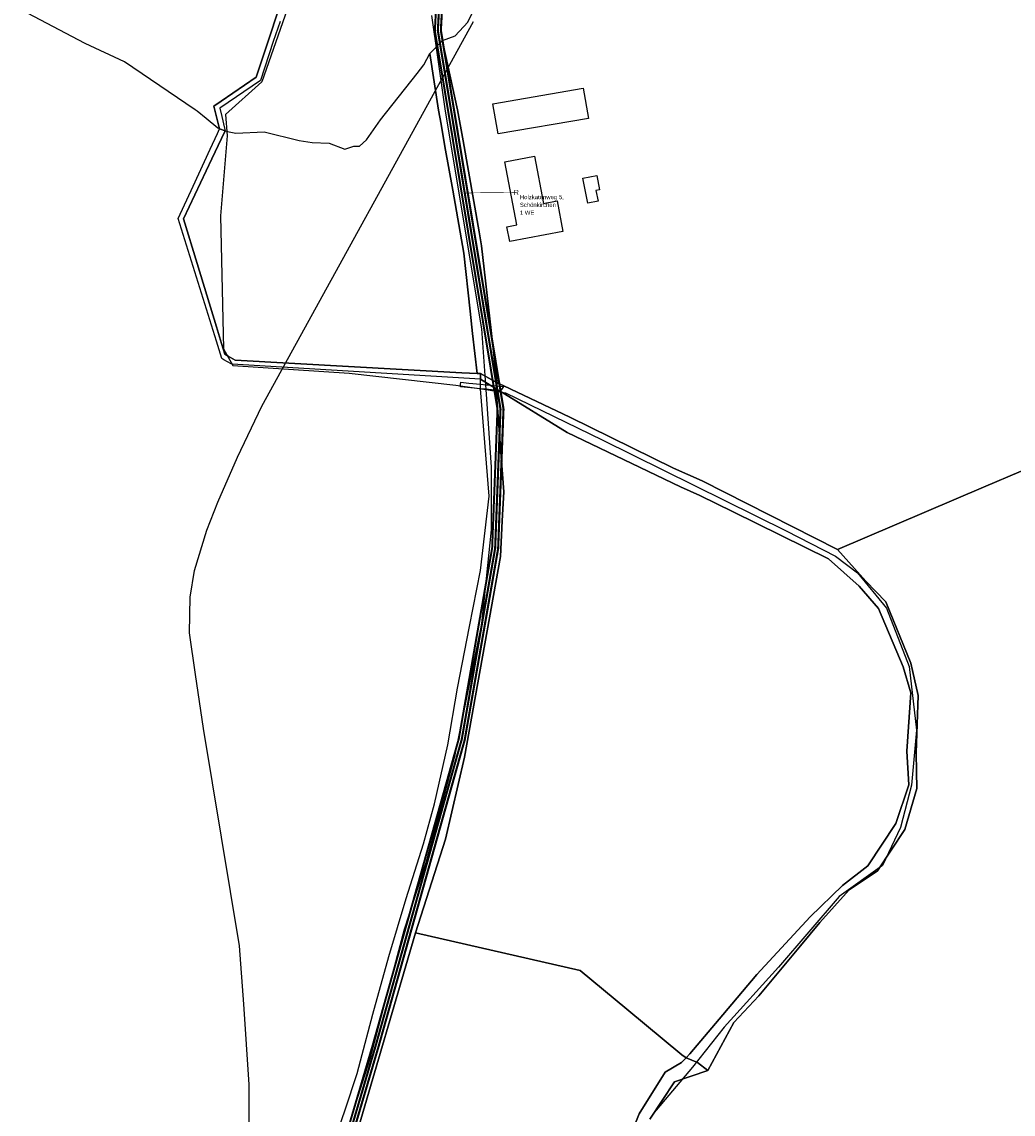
# Model space of a CAD drawing. Extents: x 577960 to 582939, y 6017202 to 6023066.
# Tile 64 of 217: x 579257 to 579587, y 6019948 to 6020311. Entities that reach past the tile are written whole.
import ezdxf
from ezdxf.enums import TextEntityAlignment as Align

# ---------------------------------------------------------------- set-up
doc = ezdxf.new("R2010")
doc.units = 0
doc.header["$MEASUREMENT"] = 0
doc.linetypes.add('D', pattern=[0])
for name, color, linetype in [('BER_Symbol', 7, 'D'), ('BER_Text', 7, 'D'), ('BF__ACCESS', 7, 'D'), ('EF', 7, 'D'), ('LI__FLUR', 7, 'D'), ('LI__GEB', 7, 'Continuous'), ('LI__GEWAESSE', 7, 'D'), ('LI__STRASSE', 7, 'Continuous')]:
    doc.layers.add(name, color=color, linetype=linetype)
doc.styles.add('BER_Symbol', font='TGR01___.TTF')
doc.styles.add('BER_Text', font='arial.ttf')

msp = doc.modelspace()

# ---------------------------------------------------------------- linework, layer by layer
at = {"layer": 'BF__ACCESS', "color": 4, "linetype": 'D', "true_color": 0x00ffff, "const_width": 0.657}
msp.add_lwpolyline([(579331.467, 6019827.411), (579330.375, 6019827.394), (579324.522, 6019833.539), (579325.836, 6019849.306), (579329.252, 6019864.022), (579333.719, 6019877.03), (579356.451, 6019918.025), (579365.517, 6019941.151), (579374.189, 6019970.583), (579402.866, 6020072.611), (579413.952, 6020136.025), (579415.726, 6020182.145), (579394.883, 6020308.086), (579396.214, 6020332.476), (579453.863, 6020455.314), (579503.974, 6020544.005), (579567.388, 6020658.86), (579572.709, 6020698.328), (579580.692, 6020739.126), (579582.304, 6020748.473), (579583.298, 6020750.73)], dxfattribs=at)
at = {"layer": 'BF__ACCESS', "color": 1, "linetype": 'D', "true_color": 0xff0000, "const_width": 0.7}
for points in [[(579331.467, 6019827.411), (579331.099, 6019828.084), (579325.556, 6019833.903), (579326.827, 6019849.151), (579330.214, 6019863.746), (579334.636, 6019876.622), (579357.358, 6019917.598), (579366.464, 6019940.827), (579375.15, 6019970.306), (579403.842, 6020072.389), (579414.949, 6020135.919), (579416.729, 6020182.208), (579395.887, 6020308.141), (579397.202, 6020332.227), (579454.752, 6020454.855), (579504.847, 6020543.517), (579568.354, 6020658.541), (579573.696, 6020698.165), (579581.676, 6020738.945), (579583.29, 6020748.305), (579583.298, 6020750.73)], [(579331.467, 6019827.411), (579331.823, 6019828.773), (579326.59, 6019834.268), (579327.817, 6019848.995), (579331.177, 6019863.47), (579335.553, 6019876.214), (579358.265, 6019917.171), (579367.411, 6019940.502), (579376.111, 6019970.03), (579404.819, 6020072.167), (579415.945, 6020135.813), (579417.732, 6020182.271), (579396.892, 6020308.196), (579398.19, 6020331.979), (579455.641, 6020454.396), (579505.72, 6020543.03), (579569.32, 6020658.221), (579574.683, 6020698.002), (579582.659, 6020738.764), (579584.275, 6020748.136), (579583.298, 6020750.73)]]:
    msp.add_lwpolyline(points, dxfattribs=at)
at = {"layer": 'EF', "color": 1, "linetype": 'D', "true_color": 0xff0000, "const_width": 0.194}
msp.add_lwpolyline([(579422, 6020254.31), (579404.84, 6020254.127)], dxfattribs=at)
at = {"layer": 'LI__FLUR', "color": 8, "linetype": 'D', "true_color": 0x808080}
for p, q in [((579269.906, 6020308.395), (579257.461, 6020314.922)), ((579339.269, 6020304.254), (579343.097, 6020315.71)), ((579343.097, 6020315.71), (579339.269, 6020304.254)), ((579405.903, 6020310.97), (579407.782, 6020314.788)), ((579343.407, 6020311.202), (579341.138, 6020304.464)), ((579401.615, 6020306.442), (579405.903, 6020310.97)), ((579278.523, 6020303.886), (579269.906, 6020308.395)), ((579397.266, 6020304.743), (579397.456, 6020304.863)), ((579397.456, 6020304.863), (579401.615, 6020306.442)), ((579397.456, 6020304.863), (579397.536, 6020304.093)), ((579397.536, 6020304.093), (579397.456, 6020304.863)), ((579291.588, 6020297.719), (579278.523, 6020303.886)), ((579335.391, 6020292.659), (579339.269, 6020304.254)), ((579339.269, 6020304.254), (579335.391, 6020292.659)), ((579341.138, 6020304.464), (579336.83, 6020291.59)), ((579393.218, 6020300.524), (579397.266, 6020304.743)), ((579397.536, 6020304.093), (579402.395, 6020281.732)), ((579402.395, 6020281.732), (579397.536, 6020304.093)), ((579300.284, 6020291.821), (579291.588, 6020297.719)), ((579391.209, 6020296.696), (579393.218, 6020300.524)), ((579396.097, 6020281.712), (579393.218, 6020300.524)), ((579393.218, 6020300.524), (579396.097, 6020281.712)), ((579388.95, 6020293.827), (579391.209, 6020296.696)), ((579315.109, 6020281.784), (579300.284, 6020291.821)), ((579336.83, 6020291.59), (579323.376, 6020282.334)), ((579323.755, 6020284.663), (579335.391, 6020292.659)), ((579335.391, 6020292.659), (579323.755, 6020284.663)), ((579376.815, 6020278.484), (579388.95, 6020293.827)), ((579321.396, 6020283.034), (579323.755, 6020284.663)), ((579323.755, 6020284.663), (579321.396, 6020283.034)), ((579315.749, 6020281.355), (579315.109, 6020281.784)), ((579318.757, 6020278.875), (579315.749, 6020281.355)), ((579323.276, 6020275.477), (579321.396, 6020283.034)), ((579321.396, 6020283.034), (579323.276, 6020275.477)), ((579323.376, 6020282.334), (579324.025, 6020279.575)), ((579324.025, 6020279.575), (579324.935, 6020275.667)), ((579396.937, 6020276.974), (579396.097, 6020281.712)), ((579396.097, 6020281.712), (579396.937, 6020276.974)), ((579402.395, 6020281.732), (579404.344, 6020271.456)), ((579404.344, 6020271.456), (579402.395, 6020281.732)), ((579322.626, 6020275.707), (579318.757, 6020278.875)), ((579372.107, 6020271.767), (579376.815, 6020278.484)), ((579398.246, 6020269.547), (579396.937, 6020276.974)), ((579396.937, 6020276.974), (579398.246, 6020269.547)), ((579320.147, 6020268.71), (579322.556, 6020273.917)), ((579323.925, 6020272.228), (579320.717, 6020265.451)), ((579320.717, 6020265.451), (579323.925, 6020272.228)), ((579322.556, 6020273.917), (579323.276, 6020275.477)), ((579323.276, 6020275.477), (579322.626, 6020275.707)), ((579323.276, 6020275.477), (579325.135, 6020274.797)), ((579325.135, 6020274.797), (579323.276, 6020275.477)), ((579325.135, 6020274.797), (579323.925, 6020272.228)), ((579323.925, 6020272.228), (579325.135, 6020274.797)), ((579324.935, 6020275.667), (579325.135, 6020274.797)), ((579325.135, 6020274.797), (579325.855, 6020274.537)), ((579325.855, 6020274.537), (579328.704, 6020274.047)), ((579328.704, 6020274.047), (579338.14, 6020274.457)), ((579338.14, 6020274.457), (579349.725, 6020271.548)), ((579314.449, 6020256.395), (579320.147, 6020268.71)), ((579349.725, 6020271.548), (579354.104, 6020270.878)), ((579354.104, 6020270.878), (579359.691, 6020270.638)), ((579359.691, 6020270.638), (579364.959, 6020268.748)), ((579364.959, 6020268.748), (579367.968, 6020269.738)), ((579367.968, 6020269.738), (579369.798, 6020269.658)), ((579369.798, 6020269.658), (579372.107, 6020271.767)), ((579400.816, 6020255.003), (579398.246, 6020269.547)), ((579398.246, 6020269.547), (579400.816, 6020255.003)), ((579404.344, 6020271.456), (579409.602, 6020241.218)), ((579409.602, 6020241.218), (579404.344, 6020271.456)), ((579320.717, 6020265.451), (579311.291, 6020245.499)), ((579311.291, 6020245.499), (579320.717, 6020265.451)), ((579309.472, 6020245.619), (579314.449, 6020256.395)), ((579404.504, 6020234.091), (579400.816, 6020255.003)), ((579400.816, 6020255.003), (579404.504, 6020234.091)), ((579322.227, 6020204.846), (579309.472, 6020245.619)), ((579311.291, 6020245.499), (579315.789, 6020230.685)), ((579315.789, 6020230.685), (579311.291, 6020245.499)), ((579409.602, 6020241.218), (579410.432, 6020236.51)), ((579410.432, 6020236.51), (579409.602, 6020241.218)), ((579410.432, 6020236.51), (579413.621, 6020208.361)), ((579413.621, 6020208.361), (579410.432, 6020236.51)), ((579406.634, 6020214.849), (579404.504, 6020234.091)), ((579404.504, 6020234.091), (579406.634, 6020214.849)), ((579315.789, 6020230.685), (579322.217, 6020209.544)), ((579322.217, 6020209.544), (579315.789, 6020230.685)), ((579407.454, 6020207.422), (579406.634, 6020214.849)), ((579406.634, 6020214.849), (579407.454, 6020207.422)), ((579322.217, 6020209.544), (579323.896, 6020204.036)), ((579323.896, 6020204.036), (579322.217, 6020209.544)), ((579408.923, 6020194.057), (579407.454, 6020207.422)), ((579407.454, 6020207.422), (579408.923, 6020194.057)), ((579413.621, 6020208.361), (579415.441, 6020192.378)), ((579415.441, 6020192.378), (579413.621, 6020208.361)), ((579324.047, 6020199.008), (579322.227, 6020204.846)), ((579323.896, 6020204.036), (579324.966, 6020200.527)), ((579324.966, 6020200.527), (579323.896, 6020204.036)), ((579324.966, 6020200.527), (579326.136, 6020199.857)), ((579326.136, 6020199.857), (579324.966, 6020200.527)), ((579326.136, 6020199.857), (579328.445, 6020198.528)), ((579328.445, 6020198.528), (579326.136, 6020199.857)), ((579324.666, 6020198.668), (579324.047, 6020199.008)), ((579327.099, 6020197.328), (579324.666, 6020198.668)), ((579327.405, 6020197.159), (579327.099, 6020197.328)), ((579410.043, 6020192.158), (579327.405, 6020197.159)), ((579328.445, 6020198.528), (579403.905, 6020194.337)), ((579403.905, 6020194.337), (579328.445, 6020198.528)), ((579403.905, 6020194.337), (579408.923, 6020194.057)), ((579408.923, 6020194.057), (579403.905, 6020194.337)), ((579410.083, 6020194.067), (579408.923, 6020194.057)), ((579408.923, 6020194.057), (579410.083, 6020194.067)), ((579410.083, 6020194.067), (579410.043, 6020192.158)), ((579410.043, 6020192.158), (579410.083, 6020194.067)), ((579415.601, 6020190.999), (579410.083, 6020194.067)), ((579410.083, 6020194.067), (579415.601, 6020190.999)), ((579415.441, 6020192.378), (579415.601, 6020190.999)), ((579415.601, 6020190.999), (579415.441, 6020192.378)), ((579413.24, 6020190.213), (579410.043, 6020192.158)), ((579410.069, 6020190.517), (579410.043, 6020192.158)), ((579410.043, 6020192.158), (579413.24, 6020190.213)), ((579410.092, 6020189.008), (579410.069, 6020190.517)), ((579410.093, 6020188.97), (579410.092, 6020189.008)), ((579413.002, 6020153.274), (579410.093, 6020188.97)), ((579415.301, 6020188.959), (579413.24, 6020190.213)), ((579413.24, 6020190.213), (579415.301, 6020188.959)), ((579415.301, 6020188.959), (579415.453, 6020189.992)), ((579415.453, 6020189.992), (579415.301, 6020188.959)), ((579416.192, 6020188.411), (579415.301, 6020188.959)), ((579415.335, 6020188.496), (579415.301, 6020188.959)), ((579415.301, 6020188.959), (579416.192, 6020188.411)), ((579415.301, 6020188.959), (579415.335, 6020188.496)), ((579415.453, 6020189.992), (579415.601, 6020190.999)), ((579415.601, 6020190.999), (579415.453, 6020189.992)), ((579415.601, 6020190.999), (579417.852, 6020189.929)), ((579417.852, 6020189.929), (579415.601, 6020190.999)), ((579417.852, 6020189.929), (579439.791, 6020179.503)), ((579439.791, 6020179.503), (579417.852, 6020189.929)), ((579417.79, 6020154.743), (579415.335, 6020188.496)), ((579415.335, 6020188.496), (579417.79, 6020154.743)), ((579416.639, 6020188.136), (579416.192, 6020188.411)), ((579416.192, 6020188.411), (579416.639, 6020188.136)), ((579438.952, 6020174.405), (579416.639, 6020188.136)), ((579416.639, 6020188.136), (579438.952, 6020174.405)), ((579439.791, 6020179.503), (579474.278, 6020162.578)), ((579474.278, 6020162.578), (579439.791, 6020179.503)), ((579476.657, 6020156.371), (579438.952, 6020174.405)), ((579438.952, 6020174.405), (579476.657, 6020156.371)), ((579474.278, 6020162.578), (579483.844, 6020158.34)), ((579483.844, 6020158.34), (579474.278, 6020162.578)), ((579577.467, 6020156.218), (579589.992, 6020161.606)), ((579589.992, 6020161.606), (579577.467, 6020156.218)), ((579483.074, 6020153.462), (579476.657, 6020156.371)), ((579476.657, 6020156.371), (579483.074, 6020153.462)), ((579483.844, 6020158.34), (579528.826, 6020135.568)), ((579528.826, 6020135.568), (579483.844, 6020158.34)), ((579528.826, 6020135.568), (579577.467, 6020156.218)), ((579577.467, 6020156.218), (579528.826, 6020135.568)), ((579410.063, 6020128.504), (579413.002, 6020153.274)), ((579417.32, 6020145.097), (579417.79, 6020154.743)), ((579417.79, 6020154.743), (579417.32, 6020145.097)), ((579494.16, 6020148.004), (579483.074, 6020153.462)), ((579483.074, 6020153.462), (579494.16, 6020148.004)), ((579416.731, 6020133.192), (579417.32, 6020145.097)), ((579417.32, 6020145.097), (579416.731, 6020133.192)), ((579525.878, 6020132.409), (579494.16, 6020148.004)), ((579494.16, 6020148.004), (579525.878, 6020132.409)), ((579528.826, 6020135.568), (579538.323, 6020125.002)), ((579538.323, 6020125.002), (579528.826, 6020135.568)), ((579404.726, 6020066.48), (579416.731, 6020133.192)), ((579416.731, 6020133.192), (579404.726, 6020066.48)), ((579536.084, 6020123.333), (579525.878, 6020132.409)), ((579525.878, 6020132.409), (579536.084, 6020123.333)), ((579406.465, 6020109.952), (579410.063, 6020128.504)), ((579542.511, 6020115.946), (579536.084, 6020123.333)), ((579536.084, 6020123.333), (579542.511, 6020115.946)), ((579538.323, 6020125.002), (579544.99, 6020118.115)), ((579544.99, 6020118.115), (579538.323, 6020125.002)), ((579550.668, 6020096.493), (579542.511, 6020115.946)), ((579542.511, 6020115.946), (579550.668, 6020096.493)), ((579544.99, 6020118.115), (579553.277, 6020097.683)), ((579553.277, 6020097.683), (579544.99, 6020118.115)), ((579402.427, 6020089.43), (579406.465, 6020109.952)), ((579553.247, 6020087.867), (579550.668, 6020096.493)), ((579550.668, 6020096.493), (579553.247, 6020087.867)), ((579553.277, 6020097.683), (579555.706, 6020086.957)), ((579555.706, 6020086.957), (579553.277, 6020097.683)), ((579399.158, 6020070.588), (579402.427, 6020089.43)), ((579551.898, 6020068.435), (579553.247, 6020087.867)), ((579553.247, 6020087.867), (579551.898, 6020068.435)), ((579555.706, 6020086.957), (579555.016, 6020067.895)), ((579555.016, 6020067.895), (579555.706, 6020086.957)), ((579394.73, 6020050.916), (579399.158, 6020070.588)), ((579398.419, 6020039.141), (579404.726, 6020066.48)), ((579404.726, 6020066.48), (579398.419, 6020039.141)), ((579552.618, 6020057.229), (579551.898, 6020068.435)), ((579551.898, 6020068.435), (579552.618, 6020057.229)), ((579555.016, 6020067.895), (579555.156, 6020061.657)), ((579555.156, 6020061.657), (579555.016, 6020067.895)), ((579555.156, 6020061.657), (579555.286, 6020056.02)), ((579555.286, 6020056.02), (579555.156, 6020061.657)), ((579548.329, 6020044.375), (579552.618, 6020057.229)), ((579552.618, 6020057.229), (579548.329, 6020044.375)), ((579555.286, 6020056.02), (579551.218, 6020042.395)), ((579551.218, 6020042.395), (579555.286, 6020056.02)), ((579391.142, 6020037.552), (579394.73, 6020050.916)), ((579538.983, 6020030.281), (579548.329, 6020044.375)), ((579548.329, 6020044.375), (579538.983, 6020030.281)), ((579551.218, 6020042.395), (579542.122, 6020028.651)), ((579542.122, 6020028.651), (579551.218, 6020042.395)), ((579385.295, 6020019.429), (579391.142, 6020037.552)), ((579388.424, 6020007.964), (579398.419, 6020039.141)), ((579398.419, 6020039.141), (579388.424, 6020007.964)), ((579530.477, 6020023.794), (579538.983, 6020030.281)), ((579538.983, 6020030.281), (579530.477, 6020023.794)), ((579542.122, 6020028.651), (579532.736, 6020022.334)), ((579532.736, 6020022.334), (579542.122, 6020028.651)), ((579519.731, 6020013.298), (579530.477, 6020023.794)), ((579530.477, 6020023.794), (579519.731, 6020013.298)), ((579532.736, 6020022.334), (579522.97, 6020011.469)), ((579522.97, 6020011.469), (579532.736, 6020022.334)), ((579379.567, 6020000.117), (579385.295, 6020019.429)), ((579502.058, 6019994.166), (579519.731, 6020013.298)), ((579519.731, 6020013.298), (579502.058, 6019994.166)), ((579522.97, 6020011.469), (579516.512, 6020003.682)), ((579516.512, 6020003.682), (579522.97, 6020011.469)), ((579368.098, 6019938.473), (579388.424, 6020007.964)), ((579388.424, 6020007.964), (579368.098, 6019938.473)), ((579443.202, 6019995.457), (579388.424, 6020007.964)), ((579388.424, 6020007.964), (579443.202, 6019995.457)), ((579516.512, 6020003.682), (579502.717, 6019987.069)), ((579502.717, 6019987.069), (579516.512, 6020003.682)), ((579374.278, 6019980.965), (579379.567, 6020000.117)), ((579458.755, 6019982.602), (579443.202, 6019995.457)), ((579443.202, 6019995.457), (579458.755, 6019982.602)), ((579490.672, 6019980.672), (579502.058, 6019994.166)), ((579502.058, 6019994.166), (579490.672, 6019980.672)), ((579502.717, 6019987.069), (579494.36, 6019978.173)), ((579494.36, 6019978.173), (579502.717, 6019987.069)), ((579477.067, 6019967.468), (579458.755, 6019982.602)), ((579458.755, 6019982.602), (579477.067, 6019967.468)), ((579370.149, 6019965.382), (579374.278, 6019980.965)), ((579479.726, 6019967.698), (579490.672, 6019980.672)), ((579490.672, 6019980.672), (579479.726, 6019967.698)), ((579494.36, 6019978.173), (579485.703, 6019962.2)), ((579485.703, 6019962.2), (579494.36, 6019978.173)), ((579478.506, 6019966.438), (579477.067, 6019967.468)), ((579477.067, 6019967.468), (579478.506, 6019966.438)), ((579478.506, 6019966.438), (579479.726, 6019967.698)), ((579479.726, 6019967.698), (579478.506, 6019966.438)), ((579369.039, 6019961.184), (579370.149, 6019965.382)), ((579471.568, 6019961.641), (579476.976, 6019964.859)), ((579476.976, 6019964.859), (579471.568, 6019961.641)), ((579476.976, 6019964.859), (579478.506, 6019966.438)), ((579478.506, 6019966.438), (579476.976, 6019964.859)), ((579478.506, 6019966.438), (579482.264, 6019964.839)), ((579482.264, 6019964.839), (579478.506, 6019966.438)), ((579482.264, 6019964.839), (579485.703, 6019962.2)), ((579485.703, 6019962.2), (579482.264, 6019964.839)), ((579365.02, 6019949.129), (579369.039, 6019961.184)), ((579462.831, 6019947.767), (579471.568, 6019961.641)), ((579471.568, 6019961.641), (579462.831, 6019947.767)), ((579485.703, 6019962.2), (579474.617, 6019958.482)), ((579474.617, 6019958.482), (579485.703, 6019962.2)), ((579474.617, 6019958.482), (579466.44, 6019946.027)), ((579466.44, 6019946.027), (579474.617, 6019958.482)), ((579362.771, 6019942.392), (579365.02, 6019949.129)), ((579459.092, 6019938.501), (579462.831, 6019947.767)), ((579462.831, 6019947.767), (579459.092, 6019938.501))]:
    msp.add_line(p, q, dxfattribs=at)
at = {"layer": 'LI__GEB', "color": 5, "linetype": 'D', "true_color": 0x0000ff}
for p, q in [((579414.23, 6020283.791), (579444.228, 6020288.968)), ((579444.228, 6020288.968), (579445.958, 6020278.922)), ((579415.959, 6020273.745), (579414.23, 6020283.791)), ((579445.958, 6020278.922), (579415.959, 6020273.745)), ((579418.159, 6020264.448), (579428.095, 6020266.327)), ((579428.095, 6020266.327), (579431.064, 6020250.624)), ((579422.117, 6020243.487), (579418.159, 6020264.448)), ((579444.179, 6020259), (579448.827, 6020259.879)), ((579445.758, 6020250.703), (579444.179, 6020259)), ((579448.827, 6020259.879), (579449.726, 6020255.171)), ((579449.726, 6020255.171), (579448.497, 6020254.941)), ((579448.497, 6020254.941), (579449.187, 6020251.363)), ((579431.064, 6020250.624), (579435.532, 6020251.473)), ((579435.532, 6020251.473), (579437.461, 6020241.297)), ((579449.187, 6020251.363), (579445.758, 6020250.703)), ((579418.859, 6020242.867), (579422.117, 6020243.487)), ((579419.788, 6020237.959), (579418.859, 6020242.867)), ((579437.461, 6020241.297), (579419.788, 6020237.959))]:
    msp.add_line(p, q, dxfattribs=at)
at = {"layer": 'LI__GEB', "color": 5, "linetype": 'D', "true_color": 0x0100ff}
for p, q in [((579403.418, 6020189.631), (579403.452, 6020190.381)), ((579405.73, 6020189.415), (579403.418, 6020189.631)), ((579403.452, 6020190.381), (579403.486, 6020191.13)), ((579403.486, 6020191.13), (579406.159, 6020190.881)), ((579410.092, 6020189.008), (579405.73, 6020189.415)), ((579406.159, 6020190.881), (579410.069, 6020190.517)), ((579410.069, 6020190.517), (579412.005, 6020190.336)), ((579411.861, 6020188.843), (579410.092, 6020189.008)), ((579413.691, 6020188.66), (579411.861, 6020188.843)), ((579412.005, 6020190.336), (579412.848, 6020190.252)), ((579412.848, 6020190.252), (579413.24, 6020190.213)), ((579413.24, 6020190.213), (579415.453, 6020189.992)), ((579415.335, 6020188.496), (579413.691, 6020188.66)), ((579415.453, 6020189.992), (579417.741, 6020189.764)), ((579417.263, 6020189.058), (579416.785, 6020188.352)), ((579417.741, 6020189.764), (579417.263, 6020189.058)), ((579416.192, 6020188.411), (579415.335, 6020188.496)), ((579416.785, 6020188.352), (579416.192, 6020188.411))]:
    msp.add_line(p, q, dxfattribs=at)
at = {"layer": 'LI__GEWAESSE', "color": 161, "linetype": 'D', "true_color": 0x56aaff}
for p, q in [((579346.517, 6020317.427), (579337.331, 6020291.128)), ((579337.331, 6020291.128), (579325.226, 6020280.243)), ((579325.226, 6020280.243), (579325.796, 6020273.166)), ((579325.796, 6020273.166), (579323.547, 6020246.467)), ((579323.547, 6020246.467), (579324.568, 6020202.275)), ((579324.568, 6020202.275), (579327.706, 6020196.767)), ((579327.706, 6020196.767), (579366.411, 6020194.217)), ((579366.411, 6020194.217), (579401.817, 6020190.188)), ((579401.817, 6020190.188), (579411.993, 6020188.768)), ((579411.993, 6020188.768), (579418.411, 6020187.688)), ((579418.411, 6020187.688), (579450.598, 6020171.994)), ((579450.598, 6020171.994), (579511.774, 6020141.705)), ((579511.774, 6020141.705), (579528.198, 6020133.338)), ((579528.198, 6020133.338), (579535.535, 6020127.78)), ((579535.535, 6020127.78), (579545.191, 6020116.024)), ((579545.191, 6020116.024), (579552.758, 6020096.622)), ((579552.758, 6020096.622), (579555.158, 6020075.431)), ((579555.158, 6020075.431), (579553.459, 6020057.138)), ((579553.459, 6020057.138), (579549.86, 6020043.044)), ((579549.86, 6020043.044), (579543.863, 6020030.349)), ((579543.863, 6020030.349), (579529.468, 6020020.054)), ((579529.468, 6020020.054), (579509.277, 6019996.564)), ((579509.277, 6019996.564), (579491.183, 6019976.671)), ((579491.183, 6019976.671), (579480.597, 6019963.277)), ((579480.597, 6019963.277), (579467.262, 6019947.593))]:
    msp.add_line(p, q, dxfattribs=at)
at = {"layer": 'LI__STRASSE', "color": 251, "linetype": 'D', "true_color": 0x656464}
for p, q in [((579395.872, 6020299.249), (579393.886, 6020313.123)), ((579398.466, 6020281.347), (579395.872, 6020299.249)), ((579410.514, 6020208.98), (579398.466, 6020281.347)), ((579411.993, 6020188.768), (579410.514, 6020208.98)), ((579413.723, 6020162.908), (579411.993, 6020188.768)), ((579413.723, 6020142.057), (579413.723, 6020162.908)), ((579410.485, 6020110.8), (579413.723, 6020142.057)), ((579401.681, 6020067.206), (579410.485, 6020110.8)), ((579391.945, 6020031.434), (579401.681, 6020067.206)), ((579384.748, 6020009.209), (579391.945, 6020031.434)), ((579373.318, 6019966.241), (579384.748, 6020009.209)), ((579365.141, 6019940.431), (579373.318, 6019966.241))]:
    msp.add_line(p, q, dxfattribs=at)
at = {"layer": 'LI__STRASSE', "color": 251, "linetype": 'D', "true_color": 0x646464}
for p, q in [((579337.304, 6020183.198), (579407.723, 6020311.128)), ((579329.208, 6020166.212), (579337.304, 6020183.198)), ((579322.699, 6020151.289), (579329.208, 6020166.212)), ((579319.048, 6020141.924), (579322.699, 6020151.289)), ((579314.861, 6020128.522), (579319.048, 6020141.924)), ((579313.496, 6020119.697), (579314.861, 6020128.522)), ((579313.297, 6020107.79), (579313.496, 6020119.697)), ((579315.283, 6020093.916), (579313.297, 6020107.79)), ((579317.877, 6020076.014), (579315.283, 6020093.916)), ((579329.925, 6020003.648), (579317.877, 6020076.014)), ((579331.344, 6019984.258), (579329.925, 6020003.648)), ((579333.134, 6019957.576), (579331.344, 6019984.258)), ((579333.134, 6019936.725), (579333.134, 6019957.576))]:
    msp.add_line(p, q, dxfattribs=at)

# ---------------------------------------------------------------- texts
at = {"layer": 'BER_Symbol', "color": 5, "true_color": 0x0000ff, "style": 'BER_Symbol'}
msp.add_text('R', height=1.667, dxfattribs=at).set_placement((579422, 6020254.31), align=Align.MIDDLE_CENTER)
at = {"layer": 'BER_Text', "color": 5, "true_color": 0x0000ff, "insert": (579423.167, 6020253.477), "char_height": 1.417, "width": 70, "attachment_point": 1, "line_spacing_factor": 1.1, "style": 'BER_Text'}
msp.add_mtext('Holzkatenweg 5, \\PSchönkirchen\\P1 WE', dxfattribs=at)

doc.saveas('drawing.dxf')
